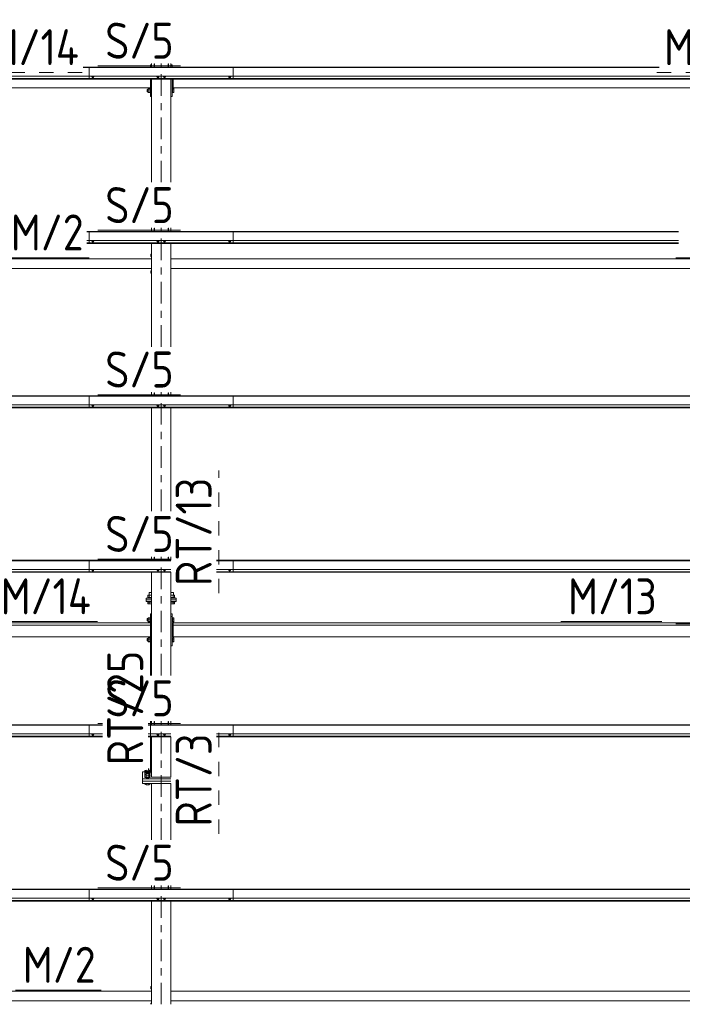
# Model space of a CAD drawing. Header units: millimetres. Extents: x -76 to 1111, y -178 to 661.
# Tile 54 of 91: x 300 to 355, y 261 to 343. Entities that reach past the tile are written whole.
import ezdxf

# ---------------------------------------------------------------- set-up
doc = ezdxf.new("R2010")
doc.units = ezdxf.units.MM
doc.header["$LTSCALE"] = 0.6
for name, pattern in [('XKITLINE00', [0]), ('XKITLINE02', [4, 2, -2]), ('XKITLINE03', [6, 3, -1, 1, -1])]:
    doc.linetypes.add(name, pattern=pattern)
for name, color, linetype, lineweight in [('Bolt', 7, 'Continuous', 0), ('Part', 2, 'Continuous', 0), ('PartMark', 3, 'Continuous', 0), ('S-GRID', 1, 'Continuous', 0)]:
    doc.layers.add(name, color=color, linetype=linetype, lineweight=lineweight)
doc.styles.add('ISOCPEUR', font='ISOCPEUR.TTF')

msp = doc.modelspace()

# ---------------------------------------------------------------- linework, layer by layer
at = {"layer": 'Bolt', "color": 3, "linetype": 'XKITLINE00', "lineweight": 0}
for p, q in [((305.654, 338.618), (305.654, 338.636)), ((305.654, 338.618), (305.709, 338.598)), ((305.703, 338.54), (305.703, 338.6)), ((305.703, 338.54), (305.711, 338.533)), ((305.709, 338.598), (305.709, 338.636)), ((305.709, 338.598), (305.818, 338.598)), ((305.711, 338.533), (305.733, 338.529)), ((305.733, 338.529), (305.763, 338.527)), ((305.763, 338.527), (305.793, 338.529)), ((305.793, 338.529), (305.815, 338.533)), ((305.815, 338.533), (305.823, 338.54)), ((305.818, 338.598), (305.818, 338.636)), ((305.818, 338.598), (305.873, 338.618)), ((305.823, 338.54), (305.823, 338.6)), ((305.873, 338.618), (305.873, 338.636)), ((311.079, 338.618), (311.079, 338.636)), ((311.079, 338.618), (311.134, 338.598)), ((311.128, 338.54), (311.128, 338.6)), ((311.128, 338.54), (311.136, 338.533)), ((311.134, 338.598), (311.134, 338.636)), ((311.134, 338.598), (311.243, 338.598)), ((311.136, 338.533), (311.158, 338.529)), ((311.158, 338.529), (311.188, 338.527)), ((311.188, 338.527), (311.218, 338.529)), ((311.218, 338.529), (311.24, 338.533)), ((311.24, 338.533), (311.248, 338.54)), ((311.243, 338.598), (311.243, 338.636)), ((311.243, 338.598), (311.298, 338.618)), ((311.248, 338.54), (311.248, 338.6)), ((311.298, 338.618), (311.298, 338.636)), ((311.629, 338.618), (311.629, 338.636)), ((311.629, 338.618), (311.684, 338.598)), ((311.678, 338.54), (311.678, 338.6)), ((311.678, 338.54), (311.686, 338.533)), ((311.684, 338.598), (311.684, 338.636)), ((311.684, 338.598), (311.793, 338.598)), ((311.686, 338.533), (311.708, 338.529)), ((311.708, 338.529), (311.738, 338.527)), ((311.738, 338.527), (311.768, 338.529)), ((311.768, 338.529), (311.79, 338.533)), ((311.79, 338.533), (311.798, 338.54)), ((311.793, 338.598), (311.793, 338.636)), ((311.793, 338.598), (311.848, 338.618)), ((311.798, 338.54), (311.798, 338.6)), ((311.848, 338.618), (311.848, 338.636)), ((317.054, 338.618), (317.054, 338.636)), ((317.054, 338.618), (317.109, 338.598)), ((317.103, 338.54), (317.103, 338.6)), ((317.103, 338.54), (317.111, 338.533)), ((317.109, 338.598), (317.109, 338.636)), ((317.109, 338.598), (317.218, 338.598)), ((317.111, 338.533), (317.133, 338.529)), ((317.133, 338.529), (317.163, 338.527)), ((317.163, 338.527), (317.193, 338.529)), ((317.193, 338.529), (317.215, 338.533)), ((317.215, 338.533), (317.223, 338.54)), ((317.218, 338.598), (317.218, 338.636)), ((317.218, 338.598), (317.273, 338.618)), ((317.223, 338.54), (317.223, 338.6)), ((317.273, 338.618), (317.273, 338.636)), ((310.293, 337.53), (310.293, 337.335)), ((310.293, 337.53), (310.373, 337.53)), ((310.293, 337.335), (310.373, 337.335)), ((310.373, 337.602), (310.373, 337.263)), ((310.373, 337.602), (310.533, 337.602)), ((310.373, 337.486), (310.533, 337.486)), ((310.373, 337.317), (310.533, 337.317)), ((310.373, 337.263), (310.533, 337.263)), ((310.533, 337.613), (310.533, 337.252)), ((310.533, 337.613), (310.563, 337.613)), ((310.533, 337.252), (310.563, 337.252)), ((312.363, 337.613), (312.393, 337.613)), ((312.363, 337.252), (312.393, 337.252)), ((312.393, 337.257), (312.393, 337.613)), ((312.393, 337.602), (312.518, 337.602)), ((312.393, 337.486), (312.518, 337.486)), ((312.393, 337.317), (312.518, 337.317)), ((312.393, 337.263), (312.518, 337.263)), ((312.393, 337.252), (312.393, 337.257)), ((312.518, 337.602), (312.518, 337.263)), ((305.654, 324.924), (305.654, 324.942)), ((305.654, 324.924), (305.709, 324.904)), ((305.703, 324.845), (305.703, 324.906)), ((305.703, 324.845), (305.711, 324.839)), ((305.709, 324.904), (305.709, 324.942)), ((305.709, 324.904), (305.818, 324.904)), ((305.711, 324.839), (305.733, 324.835)), ((305.733, 324.835), (305.763, 324.833)), ((305.763, 324.833), (305.793, 324.835)), ((305.793, 324.835), (305.815, 324.839)), ((305.815, 324.839), (305.823, 324.845)), ((305.818, 324.904), (305.818, 324.942)), ((305.818, 324.904), (305.873, 324.924)), ((305.823, 324.845), (305.823, 324.906)), ((305.873, 324.924), (305.873, 324.942)), ((311.079, 324.924), (311.079, 324.942)), ((311.079, 324.924), (311.134, 324.904)), ((311.128, 324.845), (311.128, 324.906)), ((311.128, 324.845), (311.136, 324.839)), ((311.134, 324.904), (311.134, 324.942)), ((311.134, 324.904), (311.243, 324.904)), ((311.136, 324.839), (311.158, 324.835)), ((311.158, 324.835), (311.188, 324.833)), ((311.188, 324.833), (311.218, 324.835)), ((311.218, 324.835), (311.24, 324.839)), ((311.24, 324.839), (311.248, 324.845)), ((311.243, 324.904), (311.243, 324.942)), ((311.243, 324.904), (311.298, 324.924)), ((311.248, 324.845), (311.248, 324.906)), ((311.298, 324.924), (311.298, 324.942)), ((311.629, 324.924), (311.629, 324.942)), ((311.629, 324.924), (311.684, 324.904)), ((311.678, 324.845), (311.678, 324.906)), ((311.678, 324.845), (311.686, 324.839)), ((311.684, 324.904), (311.684, 324.942)), ((311.684, 324.904), (311.793, 324.904)), ((311.686, 324.839), (311.708, 324.835)), ((311.708, 324.835), (311.738, 324.833)), ((311.738, 324.833), (311.768, 324.835)), ((311.768, 324.835), (311.79, 324.839)), ((311.79, 324.839), (311.798, 324.845)), ((311.793, 324.904), (311.793, 324.942)), ((311.793, 324.904), (311.848, 324.924)), ((311.798, 324.845), (311.798, 324.906)), ((311.848, 324.924), (311.848, 324.942)), ((317.054, 324.924), (317.054, 324.942)), ((317.054, 324.924), (317.109, 324.904)), ((317.103, 324.845), (317.103, 324.906)), ((317.103, 324.845), (317.111, 324.839)), ((317.109, 324.904), (317.109, 324.942)), ((317.109, 324.904), (317.218, 324.904)), ((317.111, 324.839), (317.133, 324.835)), ((317.133, 324.835), (317.163, 324.833)), ((317.163, 324.833), (317.193, 324.835)), ((317.193, 324.835), (317.215, 324.839)), ((317.215, 324.839), (317.223, 324.845)), ((317.218, 324.904), (317.218, 324.942)), ((317.218, 324.904), (317.273, 324.924)), ((317.223, 324.845), (317.223, 324.906)), ((317.273, 324.924), (317.273, 324.942)), ((310.593, 323.818), (310.593, 323.618)), ((310.593, 323.818), (310.663, 323.818)), ((310.593, 323.618), (310.663, 323.618)), ((310.593, 322.418), (310.593, 322.218)), ((310.593, 322.418), (310.663, 322.418)), ((310.593, 322.218), (310.663, 322.218)), ((305.654, 311.23), (305.654, 311.248)), ((305.654, 311.23), (305.709, 311.21)), ((305.703, 311.151), (305.703, 311.212)), ((305.703, 311.151), (305.711, 311.145)), ((305.709, 311.21), (305.709, 311.248)), ((305.709, 311.21), (305.818, 311.21)), ((305.711, 311.145), (305.733, 311.141)), ((305.733, 311.141), (305.763, 311.139)), ((305.763, 311.139), (305.793, 311.141)), ((305.793, 311.141), (305.815, 311.145)), ((305.815, 311.145), (305.823, 311.151)), ((305.818, 311.21), (305.818, 311.248)), ((305.818, 311.21), (305.873, 311.23)), ((305.823, 311.151), (305.823, 311.212)), ((305.873, 311.23), (305.873, 311.248)), ((311.079, 311.23), (311.079, 311.248)), ((311.079, 311.23), (311.134, 311.21)), ((311.128, 311.151), (311.128, 311.212)), ((311.128, 311.151), (311.136, 311.145)), ((311.134, 311.21), (311.134, 311.248)), ((311.134, 311.21), (311.243, 311.21)), ((311.136, 311.145), (311.158, 311.141)), ((311.158, 311.141), (311.188, 311.139)), ((311.188, 311.139), (311.218, 311.141)), ((311.218, 311.141), (311.24, 311.145)), ((311.24, 311.145), (311.248, 311.151)), ((311.243, 311.21), (311.243, 311.248)), ((311.243, 311.21), (311.298, 311.23)), ((311.248, 311.151), (311.248, 311.212)), ((311.298, 311.23), (311.298, 311.248)), ((311.629, 311.23), (311.629, 311.248)), ((311.629, 311.23), (311.684, 311.21)), ((311.678, 311.151), (311.678, 311.212)), ((311.678, 311.151), (311.686, 311.145)), ((311.684, 311.21), (311.684, 311.248)), ((311.684, 311.21), (311.793, 311.21)), ((311.686, 311.145), (311.708, 311.141)), ((311.708, 311.141), (311.738, 311.139)), ((311.738, 311.139), (311.768, 311.141)), ((311.768, 311.141), (311.79, 311.145)), ((311.79, 311.145), (311.798, 311.151)), ((311.793, 311.21), (311.793, 311.248)), ((311.793, 311.21), (311.848, 311.23)), ((311.798, 311.151), (311.798, 311.212)), ((311.848, 311.23), (311.848, 311.248)), ((317.054, 311.23), (317.054, 311.248)), ((317.054, 311.23), (317.109, 311.21)), ((317.103, 311.151), (317.103, 311.212)), ((317.103, 311.151), (317.111, 311.145)), ((317.109, 311.21), (317.109, 311.248)), ((317.109, 311.21), (317.218, 311.21)), ((317.111, 311.145), (317.133, 311.141)), ((317.133, 311.141), (317.163, 311.139)), ((317.163, 311.139), (317.193, 311.141)), ((317.193, 311.141), (317.215, 311.145)), ((317.215, 311.145), (317.223, 311.151)), ((317.218, 311.21), (317.218, 311.248)), ((317.218, 311.21), (317.273, 311.23)), ((317.223, 311.151), (317.223, 311.212)), ((317.273, 311.23), (317.273, 311.248)), ((305.654, 297.536), (305.654, 297.554)), ((305.654, 297.536), (305.709, 297.516)), ((305.703, 297.457), (305.703, 297.518)), ((305.703, 297.457), (305.711, 297.451)), ((305.709, 297.516), (305.709, 297.554)), ((305.709, 297.516), (305.818, 297.516)), ((305.711, 297.451), (305.733, 297.446)), ((305.733, 297.446), (305.763, 297.445)), ((305.763, 297.445), (305.793, 297.446)), ((305.793, 297.446), (305.815, 297.451)), ((305.815, 297.451), (305.823, 297.457)), ((305.818, 297.516), (305.818, 297.554)), ((305.818, 297.516), (305.873, 297.536)), ((305.823, 297.457), (305.823, 297.518)), ((305.873, 297.536), (305.873, 297.554)), ((311.079, 297.536), (311.079, 297.554)), ((311.079, 297.536), (311.134, 297.516)), ((311.128, 297.457), (311.128, 297.518)), ((311.128, 297.457), (311.136, 297.451)), ((311.134, 297.516), (311.134, 297.554)), ((311.134, 297.516), (311.243, 297.516)), ((311.136, 297.451), (311.158, 297.446)), ((311.158, 297.446), (311.188, 297.445)), ((311.188, 297.445), (311.218, 297.446)), ((311.218, 297.446), (311.24, 297.451)), ((311.24, 297.451), (311.248, 297.457)), ((311.243, 297.516), (311.243, 297.554)), ((311.243, 297.516), (311.298, 297.536)), ((311.248, 297.457), (311.248, 297.518)), ((311.298, 297.536), (311.298, 297.554)), ((311.629, 297.536), (311.629, 297.554)), ((311.629, 297.536), (311.684, 297.516)), ((311.678, 297.457), (311.678, 297.518)), ((311.678, 297.457), (311.686, 297.451)), ((311.684, 297.516), (311.684, 297.554)), ((311.684, 297.516), (311.793, 297.516)), ((311.686, 297.451), (311.708, 297.446)), ((311.708, 297.446), (311.738, 297.445)), ((311.738, 297.445), (311.768, 297.446)), ((311.768, 297.446), (311.79, 297.451)), ((311.79, 297.451), (311.798, 297.457)), ((311.793, 297.516), (311.793, 297.554)), ((311.793, 297.516), (311.848, 297.536)), ((311.798, 297.457), (311.798, 297.518)), ((311.848, 297.536), (311.848, 297.554)), ((317.054, 297.536), (317.054, 297.554)), ((317.054, 297.536), (317.109, 297.516)), ((317.103, 297.457), (317.103, 297.518)), ((317.103, 297.457), (317.111, 297.451)), ((317.109, 297.516), (317.109, 297.554)), ((317.109, 297.516), (317.218, 297.516)), ((317.111, 297.451), (317.133, 297.446)), ((317.133, 297.446), (317.163, 297.445)), ((317.163, 297.445), (317.193, 297.446)), ((317.193, 297.446), (317.215, 297.451)), ((317.215, 297.451), (317.223, 297.457)), ((317.218, 297.516), (317.218, 297.554)), ((317.218, 297.516), (317.273, 297.536)), ((317.223, 297.457), (317.223, 297.518)), ((317.273, 297.536), (317.273, 297.554)), ((310.663, 295.398), (310.356, 295.398)), ((310.356, 295.398), (310.356, 295.208)), ((310.663, 295.628), (310.443, 295.628)), ((310.443, 295.398), (310.443, 295.628)), ((310.459, 295.208), (310.459, 295.398)), ((312.483, 295.628), (312.263, 295.628)), ((312.571, 295.398), (312.263, 295.398)), ((312.467, 295.208), (312.467, 295.398)), ((312.483, 295.398), (312.483, 295.628)), ((312.571, 295.208), (312.571, 295.398)), ((310.663, 295.208), (310.343, 295.208)), ((310.343, 295.168), (310.343, 295.208)), ((310.343, 294.828), (310.343, 294.868)), ((310.663, 294.828), (310.343, 294.828)), ((310.356, 294.678), (310.356, 294.828)), ((310.663, 294.678), (310.356, 294.678)), ((310.459, 294.678), (310.459, 294.828)), ((312.583, 295.208), (312.263, 295.208)), ((312.583, 294.828), (312.263, 294.828)), ((312.571, 294.678), (312.263, 294.678)), ((312.467, 294.678), (312.467, 294.828)), ((312.571, 294.828), (312.571, 294.678)), ((312.583, 295.168), (312.583, 295.208)), ((312.583, 294.828), (312.583, 294.868)), ((310.294, 293.451), (310.294, 293.255)), ((310.294, 293.451), (310.374, 293.451)), ((310.294, 293.255), (310.374, 293.255)), ((310.374, 293.522), (310.374, 293.184)), ((310.374, 293.522), (310.534, 293.522)), ((310.374, 293.407), (310.534, 293.407)), ((310.374, 293.237), (310.534, 293.237)), ((310.374, 293.184), (310.534, 293.184)), ((310.534, 293.534), (310.534, 293.172)), ((310.534, 293.534), (310.564, 293.534)), ((310.534, 293.172), (310.564, 293.172)), ((312.263, 293.451), (312.264, 293.451)), ((312.263, 293.255), (312.264, 293.255)), ((312.364, 293.534), (312.394, 293.534)), ((312.364, 293.172), (312.394, 293.172)), ((312.394, 293.177), (312.394, 293.534)), ((312.394, 293.522), (312.519, 293.522)), ((312.394, 293.407), (312.519, 293.407)), ((312.394, 293.237), (312.519, 293.237)), ((312.394, 293.184), (312.519, 293.184)), ((312.394, 293.172), (312.394, 293.177)), ((312.519, 293.522), (312.519, 293.184)), ((310.294, 291.788), (310.294, 291.592)), ((310.294, 291.788), (310.374, 291.788)), ((310.294, 291.592), (310.374, 291.592)), ((310.374, 291.86), (310.374, 291.521)), ((310.374, 291.86), (310.534, 291.86)), ((310.374, 291.744), (310.534, 291.744)), ((310.374, 291.574), (310.534, 291.574)), ((310.374, 291.521), (310.534, 291.521)), ((310.534, 291.871), (310.534, 291.509)), ((310.534, 291.871), (310.564, 291.871)), ((310.534, 291.509), (310.564, 291.509)), ((312.263, 291.788), (312.264, 291.788)), ((312.263, 291.592), (312.264, 291.592)), ((312.364, 291.871), (312.394, 291.871)), ((312.364, 291.509), (312.394, 291.509)), ((312.394, 291.514), (312.394, 291.871)), ((312.394, 291.86), (312.519, 291.86)), ((312.394, 291.744), (312.519, 291.744)), ((312.394, 291.574), (312.519, 291.574)), ((312.394, 291.521), (312.519, 291.521)), ((312.394, 291.509), (312.394, 291.514)), ((312.519, 291.86), (312.519, 291.521)), ((305.654, 283.841), (305.654, 283.86)), ((305.654, 283.841), (305.709, 283.822)), ((305.703, 283.763), (305.703, 283.824)), ((305.709, 283.822), (305.709, 283.86)), ((305.709, 283.822), (305.818, 283.822)), ((305.818, 283.822), (305.818, 283.86)), ((305.818, 283.822), (305.873, 283.841)), ((305.823, 283.763), (305.823, 283.824)), ((305.873, 283.841), (305.873, 283.86)), ((311.079, 283.841), (311.079, 283.86)), ((311.079, 283.841), (311.134, 283.822)), ((311.128, 283.763), (311.128, 283.824)), ((311.134, 283.822), (311.134, 283.86)), ((311.134, 283.822), (311.243, 283.822)), ((311.243, 283.822), (311.243, 283.86)), ((311.243, 283.822), (311.298, 283.841)), ((311.248, 283.763), (311.248, 283.824)), ((311.298, 283.841), (311.298, 283.86)), ((311.629, 283.841), (311.629, 283.86)), ((311.629, 283.841), (311.684, 283.822)), ((311.678, 283.763), (311.678, 283.824)), ((311.684, 283.822), (311.684, 283.86)), ((311.684, 283.822), (311.793, 283.822)), ((311.793, 283.822), (311.793, 283.86)), ((311.793, 283.822), (311.848, 283.841)), ((311.798, 283.763), (311.798, 283.824)), ((311.848, 283.841), (311.848, 283.86)), ((317.054, 283.841), (317.054, 283.86)), ((317.054, 283.841), (317.109, 283.822)), ((317.103, 283.763), (317.103, 283.824)), ((317.109, 283.822), (317.109, 283.86)), ((317.109, 283.822), (317.218, 283.822)), ((317.218, 283.822), (317.218, 283.86)), ((317.218, 283.822), (317.273, 283.841)), ((317.223, 283.763), (317.223, 283.824)), ((317.273, 283.841), (317.273, 283.86)), ((305.703, 283.763), (305.711, 283.757)), ((305.711, 283.757), (305.733, 283.752)), ((305.733, 283.752), (305.763, 283.751)), ((305.763, 283.751), (305.793, 283.752)), ((305.793, 283.752), (305.815, 283.757)), ((305.815, 283.757), (305.823, 283.763)), ((311.128, 283.763), (311.136, 283.757)), ((311.136, 283.757), (311.158, 283.752)), ((311.158, 283.752), (311.188, 283.751)), ((311.188, 283.751), (311.218, 283.752)), ((311.218, 283.752), (311.24, 283.757)), ((311.24, 283.757), (311.248, 283.763)), ((311.678, 283.763), (311.686, 283.757)), ((311.686, 283.757), (311.708, 283.752)), ((311.708, 283.752), (311.738, 283.751)), ((311.738, 283.751), (311.768, 283.752)), ((311.768, 283.752), (311.79, 283.757)), ((311.79, 283.757), (311.798, 283.763)), ((317.103, 283.763), (317.111, 283.757)), ((317.111, 283.757), (317.133, 283.752)), ((317.133, 283.752), (317.163, 283.751)), ((317.163, 283.751), (317.193, 283.752)), ((317.193, 283.752), (317.215, 283.757)), ((317.215, 283.757), (317.223, 283.763)), ((310.093, 280.607), (310.106, 280.616)), ((310.106, 280.597), (310.093, 280.607)), ((310.093, 280.567), (310.093, 280.607)), ((310.093, 280.567), (310.106, 280.558)), ((310.193, 280.824), (310.106, 280.792)), ((310.106, 280.792), (310.106, 280.274)), ((310.106, 280.792), (310.2, 280.758)), ((310.193, 280.658), (310.106, 280.626)), ((310.106, 280.626), (310.2, 280.592)), ((310.193, 280.491), (310.106, 280.46)), ((310.193, 280.792), (310.193, 280.835)), ((310.193, 280.753), (310.209, 280.766)), ((310.209, 280.741), (310.193, 280.753)), ((310.193, 280.626), (310.193, 280.753)), ((310.193, 280.587), (310.209, 280.599)), ((310.209, 280.575), (310.193, 280.587)), ((310.193, 280.46), (310.193, 280.587)), ((310.209, 280.766), (310.253, 280.775)), ((310.253, 280.732), (310.209, 280.741)), ((310.209, 280.599), (310.253, 280.609)), ((310.253, 280.565), (310.209, 280.575)), ((310.253, 280.775), (310.313, 280.778)), ((310.313, 280.728), (310.253, 280.732)), ((310.253, 280.609), (310.313, 280.612)), ((310.313, 280.562), (310.253, 280.565)), ((310.313, 280.778), (310.373, 280.775)), ((310.373, 280.732), (310.313, 280.728)), ((310.313, 280.612), (310.373, 280.609)), ((310.373, 280.565), (310.313, 280.562)), ((310.363, 280.942), (310.373, 280.941)), ((310.373, 280.898), (310.363, 280.898)), ((310.373, 280.941), (310.417, 280.932)), ((310.417, 280.907), (310.373, 280.898)), ((310.373, 280.775), (310.417, 280.766)), ((310.417, 280.741), (310.373, 280.732)), ((310.373, 280.609), (310.417, 280.599)), ((310.417, 280.575), (310.373, 280.565)), ((310.417, 280.932), (310.433, 280.92)), ((310.433, 280.92), (310.417, 280.907)), ((310.417, 280.766), (310.433, 280.753)), ((310.433, 280.753), (310.417, 280.741)), ((310.417, 280.599), (310.433, 280.587)), ((310.433, 280.587), (310.417, 280.575)), ((310.427, 280.758), (310.521, 280.792)), ((310.427, 280.592), (310.521, 280.626)), ((310.433, 280.792), (310.433, 280.92)), ((310.433, 280.824), (310.521, 280.792)), ((310.433, 280.626), (310.433, 280.753)), ((310.433, 280.658), (310.521, 280.626)), ((310.433, 280.46), (310.433, 280.587)), ((310.433, 280.491), (310.521, 280.46)), ((310.521, 280.792), (310.521, 280.626)), ((310.521, 280.626), (310.521, 280.274)), ((310.521, 280.616), (310.533, 280.607)), ((310.533, 280.607), (310.521, 280.597)), ((310.521, 280.558), (310.533, 280.567)), ((310.533, 280.567), (310.533, 280.607)), ((310.093, 280.44), (310.106, 280.45)), ((310.106, 280.431), (310.093, 280.44)), ((310.093, 280.401), (310.093, 280.44)), ((310.093, 280.401), (310.106, 280.392)), ((310.093, 280.274), (310.106, 280.283)), ((310.123, 280.251), (310.093, 280.274)), ((310.093, 280.235), (310.093, 280.274)), ((310.093, 280.235), (310.123, 280.212)), ((310.106, 280.46), (310.209, 280.422)), ((310.106, 280.274), (310.209, 280.237)), ((310.106, 279.658), (310.106, 279.729)), ((310.203, 280.234), (310.123, 280.251)), ((310.123, 280.212), (310.203, 280.195)), ((310.313, 280.228), (310.203, 280.234)), ((310.203, 280.195), (310.313, 280.189)), ((310.417, 280.422), (310.209, 280.422)), ((310.209, 280.422), (310.209, 280.237)), ((310.209, 280.237), (310.417, 280.237)), ((310.209, 279.62), (310.209, 279.729)), ((310.423, 280.234), (310.313, 280.228)), ((310.313, 280.189), (310.423, 280.195)), ((310.521, 280.46), (310.417, 280.422)), ((310.417, 280.422), (310.417, 280.237)), ((310.417, 280.237), (310.521, 280.274)), ((310.417, 279.62), (310.417, 279.729)), ((310.504, 280.251), (310.423, 280.234)), ((310.423, 280.195), (310.504, 280.212)), ((310.533, 280.274), (310.504, 280.251)), ((310.504, 280.212), (310.533, 280.235)), ((310.521, 280.45), (310.533, 280.44)), ((310.533, 280.44), (310.521, 280.431)), ((310.521, 280.392), (310.533, 280.401)), ((310.521, 280.283), (310.533, 280.274)), ((310.521, 279.658), (310.521, 279.729)), ((310.533, 280.401), (310.533, 280.44)), ((310.533, 280.235), (310.533, 280.274)), ((310.106, 279.658), (310.209, 279.62)), ((310.209, 279.62), (310.417, 279.62)), ((310.417, 279.62), (310.521, 279.658)), ((305.654, 270.147), (305.654, 270.166)), ((305.654, 270.147), (305.709, 270.128)), ((305.703, 270.069), (305.703, 270.129)), ((305.703, 270.069), (305.711, 270.063)), ((305.709, 270.128), (305.709, 270.166)), ((305.709, 270.128), (305.818, 270.128)), ((305.711, 270.063), (305.733, 270.058)), ((305.733, 270.058), (305.763, 270.057)), ((305.763, 270.057), (305.793, 270.058)), ((305.793, 270.058), (305.815, 270.063)), ((305.815, 270.063), (305.823, 270.069)), ((305.818, 270.128), (305.818, 270.166)), ((305.818, 270.128), (305.873, 270.147)), ((305.823, 270.069), (305.823, 270.129)), ((305.873, 270.147), (305.873, 270.166)), ((311.079, 270.147), (311.079, 270.166)), ((311.079, 270.147), (311.134, 270.128)), ((311.128, 270.069), (311.128, 270.129)), ((311.128, 270.069), (311.136, 270.063)), ((311.134, 270.128), (311.134, 270.166)), ((311.134, 270.128), (311.243, 270.128)), ((311.136, 270.063), (311.158, 270.058)), ((311.158, 270.058), (311.188, 270.057)), ((311.188, 270.057), (311.218, 270.058)), ((311.218, 270.058), (311.24, 270.063)), ((311.24, 270.063), (311.248, 270.069)), ((311.243, 270.128), (311.243, 270.166)), ((311.243, 270.128), (311.298, 270.147)), ((311.248, 270.069), (311.248, 270.129)), ((311.298, 270.147), (311.298, 270.166)), ((311.629, 270.147), (311.629, 270.166)), ((311.629, 270.147), (311.684, 270.128)), ((311.678, 270.069), (311.678, 270.129)), ((311.678, 270.069), (311.686, 270.063)), ((311.684, 270.128), (311.684, 270.166)), ((311.684, 270.128), (311.793, 270.128)), ((311.686, 270.063), (311.708, 270.058)), ((311.708, 270.058), (311.738, 270.057)), ((311.738, 270.057), (311.768, 270.058)), ((311.768, 270.058), (311.79, 270.063)), ((311.79, 270.063), (311.798, 270.069)), ((311.793, 270.128), (311.793, 270.166)), ((311.793, 270.128), (311.848, 270.147)), ((311.798, 270.069), (311.798, 270.129)), ((311.848, 270.147), (311.848, 270.166)), ((317.054, 270.147), (317.054, 270.166)), ((317.054, 270.147), (317.109, 270.128)), ((317.103, 270.069), (317.103, 270.129)), ((317.103, 270.069), (317.111, 270.063)), ((317.109, 270.128), (317.109, 270.166)), ((317.109, 270.128), (317.218, 270.128)), ((317.111, 270.063), (317.133, 270.058)), ((317.133, 270.058), (317.163, 270.057)), ((317.163, 270.057), (317.193, 270.058)), ((317.193, 270.058), (317.215, 270.063)), ((317.215, 270.063), (317.223, 270.069)), ((317.218, 270.128), (317.218, 270.166)), ((317.218, 270.128), (317.273, 270.147)), ((317.223, 270.069), (317.223, 270.129)), ((317.273, 270.147), (317.273, 270.166)), ((310.593, 262.818), (310.593, 262.618)), ((310.593, 262.818), (310.663, 262.818)), ((310.593, 262.618), (310.663, 262.618)), ((310.593, 261.418), (310.593, 261.327)), ((310.593, 261.418), (310.663, 261.418))]:
    msp.add_line(p, q, dxfattribs=at)
at = {"layer": 'Part', "color": 2, "linetype": 'XKITLINE00', "lineweight": 0}
for p, q in [((310.563, 339.391), (310.563, 339.591)), ((310.563, 339.591), (310.663, 339.591)), ((310.663, 339.391), (310.663, 339.691)), ((310.863, 339.391), (310.863, 339.658)), ((310.863, 339.658), (310.893, 339.658)), ((310.893, 339.391), (310.893, 339.658)), ((312.033, 339.391), (312.033, 339.658)), ((312.033, 339.658), (312.063, 339.658)), ((312.063, 339.391), (312.063, 339.658)), ((312.263, 339.391), (312.263, 339.691)), ((312.363, 339.591), (312.263, 339.591)), ((312.363, 339.391), (312.363, 339.591)), ((304.963, 339.391), (317.463, 339.391)), ((304.963, 339.36), (317.463, 339.36)), ((305.463, 339.391), (352.945, 339.391)), ((305.463, 338.395), (305.463, 339.391)), ((305.463, 339.36), (352.945, 339.36)), ((317.463, 339.391), (317.463, 338.395)), ((249.463, 338.636), (317.463, 338.636)), ((249.463, 338.441), (317.463, 338.441)), ((249.463, 338.414), (317.463, 338.414)), ((249.463, 338.395), (317.463, 338.395)), ((305.463, 338.636), (373.463, 338.636)), ((305.463, 338.441), (373.463, 338.441)), ((305.463, 338.414), (373.463, 338.414)), ((305.463, 338.395), (373.463, 338.395)), ((310.563, 337.668), (310.563, 338.395)), ((310.563, 336.937), (310.563, 338.395)), ((310.663, 329.797), (310.663, 338.395)), ((312.263, 329.797), (312.263, 338.395)), ((312.363, 336.937), (312.363, 338.395)), ((312.463, 337.667), (312.463, 338.395)), ((256.363, 337.668), (310.563, 337.668)), ((366.563, 337.667), (312.463, 337.667)), ((310.563, 336.937), (310.663, 336.937)), ((312.263, 336.937), (312.363, 336.937)), ((305.263, 325.697), (317.463, 325.697)), ((305.263, 325.666), (317.463, 325.666)), ((305.463, 325.697), (354.534, 325.697)), ((305.463, 324.701), (305.463, 325.697)), ((305.463, 325.666), (354.534, 325.666)), ((310.663, 325.697), (310.663, 325.997)), ((310.863, 325.697), (310.863, 325.964)), ((310.863, 325.964), (310.893, 325.964)), ((310.893, 325.697), (310.893, 325.964)), ((312.033, 325.697), (312.033, 325.964)), ((312.033, 325.964), (312.063, 325.964)), ((312.063, 325.697), (312.063, 325.964)), ((312.263, 325.697), (312.263, 325.997)), ((317.463, 325.697), (317.463, 324.701)), ((305.263, 324.942), (317.463, 324.942)), ((305.463, 324.942), (354.534, 324.942)), ((305.263, 324.747), (317.463, 324.747)), ((305.263, 324.72), (317.463, 324.72)), ((305.263, 324.701), (317.463, 324.701)), ((305.463, 324.747), (354.534, 324.747)), ((305.463, 324.72), (354.534, 324.72)), ((305.463, 324.701), (354.534, 324.701)), ((310.663, 316.103), (310.663, 324.701)), ((312.263, 316.103), (312.263, 324.701)), ((256.263, 323.418), (310.663, 323.418)), ((312.263, 323.418), (366.663, 323.418)), ((256.263, 322.618), (310.663, 322.618)), ((312.263, 322.618), (366.663, 322.618)), ((249.463, 312.003), (317.463, 312.003)), ((249.463, 311.972), (317.463, 311.972)), ((305.463, 312.003), (373.463, 312.003)), ((305.463, 311.007), (305.463, 312.003)), ((305.463, 311.972), (373.463, 311.972)), ((310.663, 312.003), (310.663, 312.303)), ((310.863, 312.003), (310.863, 312.27)), ((310.863, 312.27), (310.893, 312.27)), ((310.893, 312.003), (310.893, 312.27)), ((312.033, 312.003), (312.033, 312.27)), ((312.033, 312.27), (312.063, 312.27)), ((312.063, 312.003), (312.063, 312.27)), ((312.263, 312.003), (312.263, 312.303)), ((317.463, 312.003), (317.463, 311.007)), ((249.463, 311.248), (317.463, 311.248)), ((249.463, 311.053), (317.463, 311.053)), ((249.463, 311.026), (317.463, 311.026)), ((249.463, 311.007), (317.463, 311.007)), ((305.463, 311.248), (373.463, 311.248)), ((305.463, 311.053), (373.463, 311.053)), ((305.463, 311.026), (373.463, 311.026)), ((305.463, 311.007), (373.463, 311.007)), ((310.663, 302.409), (310.663, 311.007)), ((312.263, 302.409), (312.263, 311.007)), ((310.663, 298.309), (310.663, 298.609)), ((310.863, 298.309), (310.863, 298.576)), ((310.863, 298.576), (310.893, 298.576)), ((310.893, 298.309), (310.893, 298.576)), ((312.033, 298.309), (312.033, 298.576)), ((312.033, 298.576), (312.063, 298.576)), ((312.063, 298.309), (312.063, 298.576)), ((312.263, 298.309), (312.263, 298.609)), ((249.463, 298.309), (312.263, 298.309)), ((249.463, 298.278), (312.263, 298.278)), ((305.463, 298.309), (312.263, 298.309)), ((305.463, 297.312), (305.463, 298.309)), ((305.463, 298.278), (312.263, 298.278)), ((316.063, 298.309), (317.463, 298.309)), ((316.063, 298.309), (373.463, 298.309)), ((316.063, 298.278), (317.463, 298.278)), ((316.063, 298.278), (373.463, 298.278)), ((317.463, 298.309), (317.463, 297.312)), ((249.463, 297.554), (312.263, 297.554)), ((249.463, 297.359), (312.263, 297.359)), ((249.463, 297.332), (312.263, 297.332)), ((249.463, 297.312), (312.263, 297.312)), ((305.463, 297.554), (312.263, 297.554)), ((305.463, 297.359), (312.263, 297.359)), ((305.463, 297.332), (312.263, 297.332)), ((305.463, 297.312), (312.263, 297.312)), ((310.663, 288.715), (310.663, 297.312)), ((312.263, 288.715), (312.263, 297.312)), ((316.063, 297.554), (317.463, 297.554)), ((316.063, 297.554), (373.463, 297.554)), ((316.063, 297.359), (317.463, 297.359)), ((316.063, 297.359), (373.463, 297.359)), ((316.063, 297.332), (317.463, 297.332)), ((316.063, 297.332), (373.463, 297.332)), ((316.063, 297.312), (317.463, 297.312)), ((316.063, 297.312), (373.463, 297.312)), ((310.213, 295.168), (310.663, 295.168)), ((310.213, 295.018), (310.213, 295.168)), ((310.213, 295.018), (310.663, 295.018)), ((310.213, 294.868), (310.213, 295.018)), ((310.213, 295.018), (310.663, 295.018)), ((310.213, 294.868), (310.663, 294.868)), ((312.263, 295.168), (312.713, 295.168)), ((312.263, 295.018), (312.713, 295.018)), ((312.263, 295.018), (312.713, 295.018)), ((312.263, 294.868), (312.713, 294.868)), ((312.713, 295.018), (312.713, 295.168)), ((312.713, 294.868), (312.713, 295.018)), ((310.564, 293.848), (310.564, 291.195)), ((310.564, 293.848), (310.663, 293.848)), ((310.564, 293.64), (310.663, 293.64)), ((312.264, 293.848), (312.264, 291.195)), ((312.264, 293.848), (312.364, 293.848)), ((312.264, 293.64), (312.364, 293.64)), ((312.364, 291.195), (312.364, 293.848)), ((256.364, 293.112), (310.564, 293.112)), ((256.364, 292.904), (310.564, 292.904)), ((310.564, 293.112), (310.564, 291.926)), ((310.564, 292.918), (310.564, 292.918)), ((312.263, 292.918), (312.264, 292.918)), ((312.364, 292.918), (312.463, 292.918)), ((362.563, 293.111), (312.463, 293.111)), ((312.463, 293.111), (312.463, 291.925)), ((312.463, 292.903), (362.563, 292.903)), ((310.564, 292.118), (310.564, 292.118)), ((312.263, 292.118), (312.264, 292.118)), ((312.364, 292.118), (312.463, 292.118)), ((256.364, 291.926), (310.564, 291.926)), ((310.564, 291.195), (310.663, 291.195)), ((312.264, 291.195), (312.364, 291.195)), ((312.463, 291.925), (362.563, 291.925)), ((260.063, 284.615), (306.563, 284.615)), ((305.463, 284.615), (306.563, 284.615)), ((305.463, 283.618), (305.463, 284.615)), ((310.363, 284.615), (317.463, 284.615)), ((310.363, 284.615), (368.263, 284.615)), ((310.663, 284.615), (310.663, 284.915)), ((310.863, 284.615), (310.863, 284.882)), ((310.863, 284.882), (310.893, 284.882)), ((310.893, 284.615), (310.893, 284.882)), ((312.033, 284.615), (312.033, 284.882)), ((312.033, 284.882), (312.063, 284.882)), ((312.063, 284.615), (312.063, 284.882)), ((312.263, 284.615), (312.263, 284.915)), ((317.463, 284.615), (317.463, 283.618)), ((260.063, 284.584), (306.563, 284.584)), ((260.063, 283.86), (306.563, 283.86)), ((305.463, 284.584), (306.563, 284.584)), ((305.463, 283.86), (306.563, 283.86)), ((310.363, 284.584), (317.463, 284.584)), ((310.363, 284.584), (368.263, 284.584)), ((310.363, 283.86), (312.263, 283.86)), ((310.363, 283.86), (312.263, 283.86)), ((316.063, 283.86), (317.463, 283.86)), ((316.063, 283.86), (368.263, 283.86)), ((260.063, 283.665), (306.563, 283.665)), ((260.063, 283.638), (306.563, 283.638)), ((260.063, 283.618), (306.563, 283.618)), ((305.463, 283.665), (306.563, 283.665)), ((305.463, 283.638), (306.563, 283.638)), ((305.463, 283.618), (306.563, 283.618)), ((310.363, 283.665), (312.263, 283.665)), ((310.363, 283.665), (312.263, 283.665)), ((310.363, 283.638), (312.263, 283.638)), ((310.363, 283.638), (312.263, 283.638)), ((310.363, 283.618), (312.263, 283.618)), ((310.363, 283.618), (312.263, 283.618)), ((310.663, 280.235), (310.663, 283.618)), ((312.263, 280.235), (312.263, 283.618)), ((316.063, 283.665), (317.463, 283.665)), ((316.063, 283.665), (368.263, 283.665)), ((316.063, 283.638), (317.463, 283.638)), ((316.063, 283.638), (368.263, 283.638)), ((316.063, 283.618), (317.463, 283.618)), ((316.063, 283.618), (368.263, 283.618)), ((309.913, 280.684), (309.913, 279.925)), ((309.913, 280.684), (310.663, 280.684)), ((312.263, 280.684), (312.263, 280.684)), ((309.913, 280.121), (312.263, 280.121)), ((309.913, 279.925), (312.263, 279.925)), ((312.263, 279.925), (309.913, 279.925)), ((309.913, 279.925), (309.913, 279.729)), ((309.913, 279.729), (312.263, 279.729)), ((310.663, 280.235), (312.263, 280.235)), ((310.663, 275.021), (310.663, 279.729)), ((312.263, 275.021), (312.263, 279.729)), ((249.463, 270.921), (317.463, 270.921)), ((249.463, 270.889), (317.463, 270.889)), ((305.463, 270.921), (373.463, 270.921)), ((305.463, 269.924), (305.463, 270.921)), ((305.463, 270.889), (373.463, 270.889)), ((310.663, 270.921), (310.663, 271.221)), ((310.863, 270.921), (310.863, 271.188)), ((310.863, 271.188), (310.893, 271.188)), ((310.893, 270.921), (310.893, 271.188)), ((312.033, 270.921), (312.033, 271.188)), ((312.033, 271.188), (312.063, 271.188)), ((312.063, 270.921), (312.063, 271.188)), ((312.263, 270.921), (312.263, 271.221)), ((317.463, 270.921), (317.463, 269.924)), ((249.463, 270.166), (317.463, 270.166)), ((249.463, 269.971), (317.463, 269.971)), ((249.463, 269.944), (317.463, 269.944)), ((249.463, 269.924), (317.463, 269.924)), ((305.463, 270.166), (373.463, 270.166)), ((305.463, 269.971), (373.463, 269.971)), ((305.463, 269.944), (373.463, 269.944)), ((305.463, 269.924), (373.463, 269.924)), ((310.663, 261.327), (310.663, 269.924)), ((312.263, 261.327), (312.263, 269.924)), ((256.263, 262.418), (310.663, 262.418)), ((312.263, 262.418), (366.663, 262.418)), ((256.263, 261.618), (310.663, 261.618)), ((312.263, 261.618), (366.663, 261.618))]:
    msp.add_line(p, q, dxfattribs=at)
at = {"layer": 'PartMark', "color": 1, "linetype": 'XKITLINE02', "lineweight": 0}
for p, q in [((296.486, 338.954), (305.163, 338.954)), ((352.745, 338.953), (361.163, 338.953)), ((316.263, 295.568), (316.263, 305.792)), ((354.334, 293.018), (361.463, 293.018)), ((316.263, 275.534), (316.263, 284.468))]:
    msp.add_line(p, q, dxfattribs=at)
at = {"layer": 'PartMark', "color": 1, "linetype": 'XKITLINE00', "lineweight": 0}
for p, q in [((306.192, 339.491), (313.063, 339.491)), ((306.192, 325.797), (313.063, 325.797)), ((298.334, 323.518), (305.463, 323.518)), ((354.334, 323.518), (361.463, 323.518)), ((306.192, 312.103), (313.063, 312.103)), ((306.192, 298.409), (312.263, 298.409)), ((297.487, 293.212), (306.164, 293.212)), ((344.745, 293.211), (353.164, 293.211)), ((310.563, 288.715), (310.563, 291.374)), ((306.192, 284.715), (306.563, 284.715)), ((310.363, 284.715), (313.063, 284.715)), ((310.563, 280.635), (310.563, 284.915)), ((306.192, 271.021), (313.063, 271.021)), ((299.334, 262.518), (306.463, 262.518))]:
    msp.add_line(p, q, dxfattribs=at)
at = {"layer": 'S-GRID', "color": 1, "linetype": 'XKITLINE03', "lineweight": 0}
for p, q in [((311.463, 329.797), (311.463, 339.691)), ((311.463, 316.103), (311.463, 325.997)), ((311.463, 302.409), (311.463, 312.303)), ((311.463, 288.715), (311.463, 298.609)), ((311.463, 275.021), (311.463, 284.915)), ((311.463, 261.327), (311.463, 271.221))]:
    msp.add_line(p, q, dxfattribs=at)

# ---------------------------------------------------------------- texts
at = {"layer": 'PartMark', "color": 1, "style": 'ISOCPEUR', "width": 0.85}
for s, p in [('S/5', (306.792, 340.091)), ('M/14', (297.086, 339.554)), ('M/13', (353.345, 339.553)), ('S/5', (306.792, 326.397)), ('M/2', (298.934, 324.118)), ('S/5', (306.792, 312.703)), ('S/5', (306.792, 299.009)), ('M/14', (298.087, 293.812)), ('M/13', (345.345, 293.811)), ('S/5', (306.792, 285.315)), ('S/5', (306.792, 271.621)), ('M/2', (299.934, 263.118))]:
    msp.add_text(s, height=3, dxfattribs=at).set_placement(p)
for s, p in [('RT/13', (315.663, 296.168)), ('RT/25', (309.963, 281.235)), ('RT/3', (315.663, 276.134))]:
    msp.add_text(s, height=3, rotation=90.00021, dxfattribs=at).set_placement(p)

doc.saveas('drawing.dxf')
